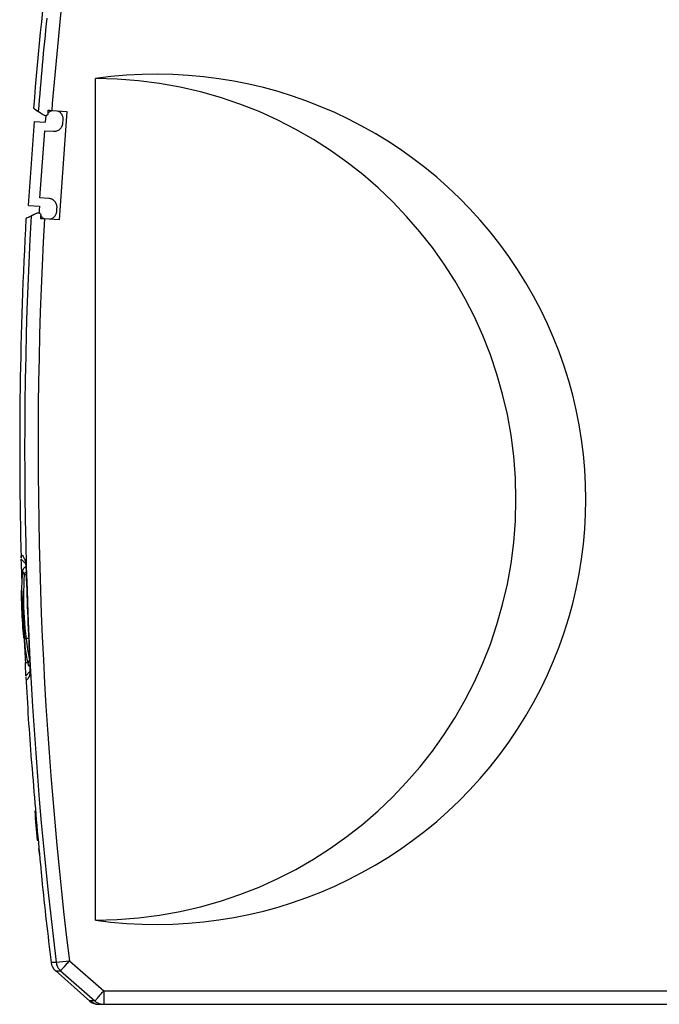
# Model space of a CAD drawing. Header units: millimetres. Extents: x 8 to 341, y 8 to 262.
# Tile 5 of 16: x 118 to 156, y 77 to 136. Entities that reach past the tile are written whole.
import ezdxf

# ---------------------------------------------------------------- set-up
doc = ezdxf.new("R2010")
doc.units = ezdxf.units.MM
doc.header["$LTSCALE"] = 1.25

msp = doc.modelspace()

# ---------------------------------------------------------------- linework, layer by layer
for p, q in [((122.231, 82.459), (122.231, 132.459)), ((119.636, 130.564), (120.527, 130.502)), ((120.527, 130.502), (120.076, 124.057)), ((118.255, 124.917), (118.604, 129.904)), ((118.604, 129.904), (119.252, 129.859)), ((119.268, 130.083), (119.252, 129.859)), ((120.301, 129.811), (120.315, 130.01)), ((118.938, 125.37), (119.217, 129.36)), ((119.217, 129.36), (119.741, 129.324)), ((119.462, 125.333), (118.938, 125.37)), ((118.255, 124.917), (118.903, 124.871)), ((118.903, 124.871), (118.888, 124.647)), ((119.935, 124.574), (119.949, 124.773)), ((120.076, 124.057), (119.198, 124.119)), ((118.079, 103.65), (117.82, 103.897)), ((117.888, 103.111), (117.854, 103.11)), ((117.864, 102.762), (117.854, 103.11)), ((117.976, 99.209), (118.261, 99.209)), ((118.068, 97.768), (118.202, 97.775)), ((118.335, 97.228), (118.098, 96.982)), ((118.42, 91.957), (118.426, 91.873)), ((118.776, 87.209), (118.829, 87.209)), ((119.038, 84.958), (119.048, 84.882)), ((119.898, 79.954), (120.687, 80.051)), ((120.687, 80.051), (122.727, 78.259)), ((119.852, 79.461), (121.903, 77.649)), ((120.161, 79.452), (122.201, 77.66)), ((122.727, 78.259), (122.727, 77.459)), ((122.727, 78.259), (157.192, 78.259)), ((121.893, 77.662), (122.277, 77.472)), ((122.727, 77.459), (157.192, 77.459))]:
    msp.add_line(p, q)
for centre, radius, start, end in [((367.731, 110.459), 250, 172.99088, 175.36027), ((367.731, 110.459), 248.908, 173.81277, 175.36709), ((367.731, 110.459), 249.704, 174.11749, 175.39422), ((122.228, 107.459), 25, 270.00702, 89.99298), ((367.731, 110.459), 250, 176.86254, 181.48634), ((367.731, 110.459), 249.704, 176.82474, 187.01711), ((367.731, 110.459), 248.908, 176.85415, 187.01711), ((137.831, 101.609), 20, 175.48784, 177.27632), ((118.192, 103.159), 0.3, 108.52604, 175.46537), ((367.731, 110.459), 249.723, 181.6864, 182.91299), ((137.831, 101.609), 20, 181.86351, 186.89164), ((367.731, 110.459), 249.985, 182.57933, 182.90996), ((137.831, 101.609), 20, 188.33573, 191.21421), ((118.511, 97.759), 0.3, 191.27316, 234.23194), ((367.731, 110.459), 250, 183.10504, 184.24433), ((367.731, 110.459), 249.985, 184.44473, 185.67385), ((138.631, 89.609), 20, 181.86351, 186.89164), ((138.631, 89.609), 20, 188.33573, 189.88556), ((367.731, 110.459), 250, 185.87236, 187.00912), ((120.393, 80.05), 0.8, 187.00912, 228.53935), ((122.42, 78.259), 0.8, 228.53935, 270)]:
    msp.add_arc(centre, radius, start, end)
msp.add_ellipse((125.859, 107.459), major_axis=(25.52, 0), ratio=0.989693, start_param=4.569746, end_param=7.996625)
for points, knots in [([(118.583, 130.68), (118.576, 130.684), (118.555, 130.698), (118.722, 130.586), (118.834, 130.51)], [0, 0, 0, 0, 0.333148, 1, 1, 1, 1]), ([(118.834, 130.51), (118.837, 130.508), (118.843, 130.504), (118.86, 130.492), (118.883, 130.477), (118.913, 130.457), (118.964, 130.423), (119.049, 130.365), (119.137, 130.306), (119.183, 130.275)], [0, 0, 0, 0, 0.095974, 0.193743, 0.29354, 0.395579, 0.500064, 0.736571, 1, 1, 1, 1]), ([(119.684, 130.561), (119.659, 130.554), (119.609, 130.542), (119.539, 130.51), (119.475, 130.469), (119.437, 130.434), (119.418, 130.416)], [0, 0, 0, 0, 0.252745, 0.5, 0.747255, 1, 1, 1, 1]), ([(120.315, 130.01), (120.316, 130.033), (120.318, 130.079), (120.309, 130.146), (120.292, 130.211), (120.267, 130.274), (120.23, 130.339), (120.18, 130.404), (120.117, 130.461), (120.047, 130.509), (119.996, 130.53), (119.97, 130.541)], [0, 0, 0, 0, 0.10127, 0.200213, 0.298536, 0.397976, 0.500214, 0.627032, 0.756795, 0.87768, 1, 1, 1, 1]), ([(119.416, 130.389), (119.415, 130.377), (119.412, 130.355), (119.398, 130.324), (119.378, 130.297), (119.354, 130.276), (119.324, 130.259), (119.289, 130.249), (119.255, 130.249), (119.218, 130.256), (119.196, 130.267), (119.183, 130.275)], [0, 0, 0, 0, 0.103198, 0.204364, 0.303911, 0.402272, 0.499898, 0.61969, 0.749839, 0.842002, 1, 1, 1, 1]), ([(119.741, 129.324), (119.763, 129.323), (119.807, 129.321), (119.873, 129.33), (119.95, 129.349), (120.036, 129.386), (120.124, 129.448), (120.198, 129.527), (120.253, 129.617), (120.289, 129.712), (120.297, 129.778), (120.301, 129.811)], [0, 0, 0, 0, 0.0801223, 0.1597478, 0.2401522, 0.3697972, 0.5000926, 0.6297379, 0.7600337, 0.8798584, 1, 1, 1, 1]), ([(119.949, 124.773), (119.95, 124.795), (119.951, 124.839), (119.943, 124.905), (119.924, 124.982), (119.887, 125.068), (119.824, 125.156), (119.746, 125.23), (119.656, 125.285), (119.56, 125.321), (119.495, 125.329), (119.462, 125.333)], [0, 0, 0, 0, 0.0801223, 0.1597478, 0.2401522, 0.3697972, 0.5000926, 0.6297379, 0.7600337, 0.8798584, 1, 1, 1, 1]), ([(118.411, 124.29), (118.328, 124.25), (118.162, 124.169), (118.081, 124.13), (118.107, 124.142), (118.107, 124.142)], [0, 0, 0, 0, 0.495085, 0.9920665, 1, 1, 1, 1]), ([(118.777, 124.469), (118.752, 124.457), (118.703, 124.433), (118.637, 124.401), (118.58, 124.373), (118.523, 124.345), (118.472, 124.32), (118.43, 124.3), (118.417, 124.293), (118.411, 124.29)], [0, 0, 0, 0, 0.133517, 0.261239, 0.383321, 0.49994, 0.671369, 0.83773, 1, 1, 1, 1]), ([(118.777, 124.469), (118.789, 124.474), (118.811, 124.483), (118.845, 124.485), (118.874, 124.482), (118.899, 124.474), (118.935, 124.456), (118.978, 124.413), (118.994, 124.357), (118.992, 124.327), (118.992, 124.324)], [0, 0, 0, 0, 0.129946, 0.244955, 0.345078, 0.430404, 0.501088, 0.73197, 0.968554, 1, 1, 1, 1]), ([(118.99, 124.297), (119.007, 124.276), (119.039, 124.237), (119.097, 124.187), (119.162, 124.145), (119.209, 124.126), (119.233, 124.116)], [0, 0, 0, 0, 0.252745, 0.5, 0.747255, 1, 1, 1, 1]), ([(119.519, 124.096), (119.542, 124.102), (119.586, 124.113), (119.648, 124.139), (119.706, 124.173), (119.76, 124.215), (119.812, 124.268), (119.861, 124.334), (119.899, 124.41), (119.926, 124.491), (119.932, 124.546), (119.935, 124.574)], [0, 0, 0, 0, 0.10127, 0.200213, 0.298536, 0.397976, 0.500214, 0.627032, 0.756795, 0.87768, 1, 1, 1, 1]), ([(117.82, 103.975), (117.819, 104.022), (117.814, 104.145), (117.856, 104.161), (117.929, 104.087), (117.996, 103.96), (118.029, 103.897)], [0, 0, 0, 0, 0.194695, 0.511548, 0.754845, 1, 1, 1, 1]), ([(117.854, 103.11), (117.848, 103.296), (117.842, 103.478), (117.829, 103.763), (117.823, 103.861), (117.82, 103.897)], [0, 0, 0, 0, 0.5, 0.5, 1, 1, 1, 1]), ([(118.029, 103.897), (118.047, 103.861), (118.066, 103.762), (118.098, 103.479), (118.11, 103.297), (118.116, 103.11)], [0, 0, 0, 0, 0.5, 0.5, 1, 1, 1, 1]), ([(118.003, 102.98), (118.01, 103.017), (118.02, 103.076), (118.059, 103.122), (118.074, 103.139)], [0, 0, 0, 0, 0.6190236, 1, 1, 1, 1]), ([(118.121, 102.972), (118.115, 102.972), (118.076, 102.975), (118.028, 102.978), (118.012, 102.979), (118.003, 102.98)], [0, 0, 0, 0, 0.097396, 0.548698, 1, 1, 1, 1]), ([(117.848, 102.063), (117.854, 101.969), (117.865, 101.782), (117.892, 101.313), (117.92, 100.825), (117.945, 100.386), (117.969, 99.971), (117.996, 99.508), (118.022, 99.067), (118.038, 98.793), (118.044, 98.676), (118.042, 98.71), (118.042, 98.71)], [0, 0, 0, 0, 0.120793, 0.240006, 0.362769, 0.441584, 0.515757, 0.625538, 0.754077, 0.874697, 0.999208, 1, 1, 1, 1]), ([(117.976, 99.209), (117.976, 99.209), (117.977, 99.188), (117.973, 99.259), (117.964, 99.414), (117.949, 99.67), (117.928, 100.03), (117.901, 100.492), (117.876, 100.936), (117.856, 101.279), (117.848, 101.427), (117.844, 101.495)], [0, 0, 0, 0, 0.000051, 0.125201, 0.239731, 0.345058, 0.474542, 0.627909, 0.776962, 0.896991, 1, 1, 1, 1]), ([(118.098, 96.982), (118.098, 97.018), (118.095, 97.116), (118.085, 97.402), (118.078, 97.582), (118.068, 97.768)], [0, 0, 0, 0, 0.5, 0.5, 1, 1, 1, 1]), ([(118.305, 97.904), (118.27, 97.824), (118.218, 97.703), (118.224, 97.718), (118.226, 97.723)], [0, 0, 0, 0, 0.666667, 1, 1, 1, 1]), ([(118.33, 97.769), (118.34, 97.582), (118.342, 97.4), (118.333, 97.116), (118.322, 97.018), (118.307, 96.982)], [0, 0, 0, 0, 0.5, 0.5, 1, 1, 1, 1]), ([(118.307, 96.982), (118.27, 96.902), (118.195, 96.743), (118.122, 96.696), (118.112, 96.843), (118.107, 96.918)], [0, 0, 0, 0, 0.3292432, 0.6584915, 1, 1, 1, 1]), ([(118.426, 91.873), (118.431, 91.837), (118.441, 91.738), (118.468, 91.452), (118.483, 91.272), (118.498, 91.086)], [0, 0, 0, 0, 0.5, 0.5, 1, 1, 1, 1]), ([(118.97, 85.744), (118.989, 85.559), (119.005, 85.377), (119.029, 85.093), (119.037, 84.994), (119.038, 84.958)], [0, 0, 0, 0, 0.5, 0.5, 1, 1, 1, 1]), ([(119.599, 79.952), (119.6, 79.952), (119.602, 79.953), (119.617, 79.953), (119.64, 79.953), (119.673, 79.953), (119.715, 79.953), (119.766, 79.953), (119.826, 79.954), (119.874, 79.954), (119.898, 79.954)], [0, 0, 0, 0, 0.1250849, 0.2501449, 0.3751803, 0.5001914, 0.6251787, 0.7501423, 0.8750826, 1, 1, 1, 1]), ([(120.687, 80.051), (120.627, 79.983), (120.563, 79.91), (120.438, 79.768), (120.378, 79.7), (120.277, 79.584), (120.236, 79.538), (120.18, 79.474), (120.165, 79.457), (120.161, 79.452)], [0, 0, 0, 0, 0.25, 0.25, 0.5, 0.5, 0.75, 0.75, 1, 1, 1, 1]), ([(122.201, 77.66), (122.205, 77.665), (122.22, 77.683), (122.277, 77.746), (122.318, 77.793), (122.419, 77.908), (122.479, 77.977), (122.603, 78.118), (122.667, 78.191), (122.727, 78.259)], [0, 0, 0, 0, 0.25, 0.25, 0.5, 0.5, 0.75, 0.75, 1, 1, 1, 1]), ([(122.201, 77.66), (122.108, 77.66), (121.946, 77.66), (121.92, 77.66), (121.909, 77.66)], [0, 0, 0, 0, 0.568447, 1, 1, 1, 1])]:
    msp.add_open_spline(points, degree=3, knots=knots)
for points in [[(119.416, 130.389), (119.421, 130.452), (119.425, 130.515), (119.43, 130.578)], [(119.43, 130.578), (119.497, 130.574), (119.566, 130.569), (119.636, 130.564)], [(119.31, 130.256), (119.299, 130.228), (119.278, 130.172), (119.271, 130.113), (119.268, 130.083)], [(118.888, 124.647), (118.887, 124.617), (118.885, 124.557), (118.899, 124.499), (118.905, 124.47)], [(118.979, 124.134), (118.983, 124.197), (118.988, 124.261), (118.992, 124.324)], [(119.198, 124.119), (119.123, 124.124), (119.051, 124.129), (118.979, 124.134)], [(118.003, 102.98), (117.886, 101.284), (117.988, 99.574), (118.305, 97.904)], [(117.893, 103.183), (117.893, 103.183), (117.93, 103.115), (118.003, 102.98)], [(117.855, 102.559), (117.84, 102.243), (117.833, 101.926), (117.833, 101.609)], [(117.843, 101.609), (117.843, 101.761), (117.845, 101.912), (117.848, 102.063)], [(117.833, 101.609), (117.833, 101.393), (117.836, 101.176), (117.843, 100.959)], [(117.844, 101.495), (117.843, 101.533), (117.843, 101.571), (117.843, 101.609)], [(119.898, 79.954), (119.91, 79.858), (119.939, 79.764), (119.983, 79.679)], [(119.983, 79.679), (120.028, 79.593), (120.089, 79.516), (120.161, 79.452)], [(119.864, 79.451), (119.864, 79.451), (119.963, 79.451), (120.161, 79.452)], [(122.201, 77.66), (122.272, 77.596), (122.356, 77.545), (122.446, 77.511)], [(122.42, 77.459), (122.42, 77.459), (122.523, 77.459), (122.727, 77.459)], [(122.446, 77.511), (122.535, 77.477), (122.631, 77.459), (122.727, 77.459)]]:
    msp.add_open_spline(points, degree=3)

doc.saveas('drawing.dxf')
